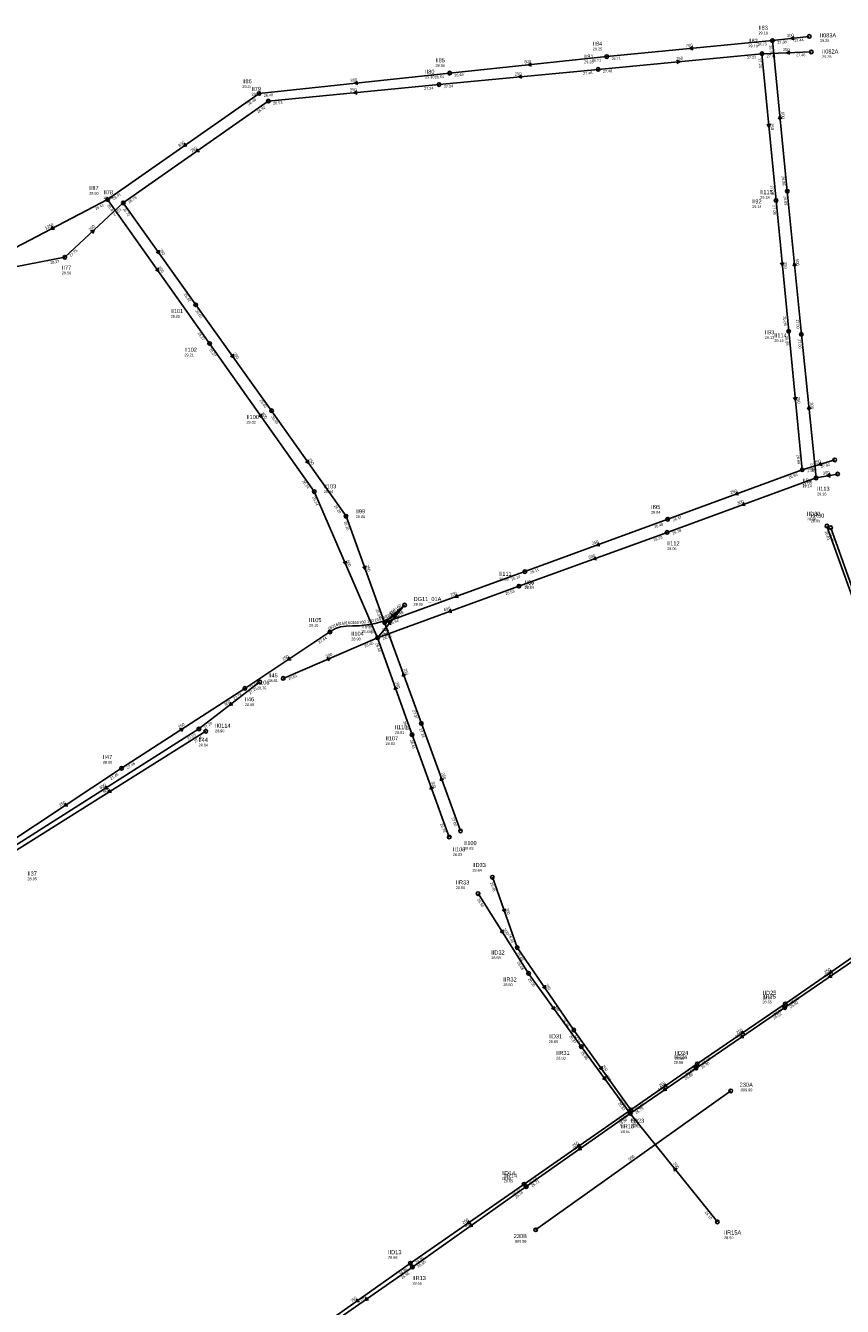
# Model space of a CAD drawing. Header units: metres. Extents: x 179992 to 198392, y 351761 to 369438.
# Tile 23 of 194: x 186199 to 186561, y 354045 to 354611. Entities that reach past the tile are written whole.
import ezdxf

# ---------------------------------------------------------------- set-up
doc = ezdxf.new("R2010")
doc.units = ezdxf.units.M

msp = doc.modelspace()

# ---------------------------------------------------------------- linework, layer by layer
at = {"layer": 'B-WE-RI-DRAINAGE-DRAIN_BETON_500', "linetype": 'Continuous'}
msp.add_lwpolyline([(186425.066, 354078.503), (186511.434, 354139.964)], dxfattribs=at)
at = {"layer": 'B-WE-RI-DRAINAGE-RIOOLPUT_INSPECTIEPUT'}
for centre in [(186511.43, 354139.96), (186425.07, 354078.5)]:
    msp.add_circle(centre, 0.8, dxfattribs=at)
at = {"layer": 'B-WE-RI-GWA-POMPPUT'}
msp.add_circle((186367.06, 354354.86), 0.8, dxfattribs=at)
at = {"layer": 'B-WE-RI-GWA-RIOOLLEIDING_PE_160', "linetype": 'Continuous'}
msp.add_lwpolyline([(186367.06, 354354.86), (186363.528, 354351.189), (186361.694, 354349.669), (186359.86, 354348.568), (186357.134, 354347.52), (186354.056, 354346.724), (186350.371, 354346.151), (186346.931, 354345.742), (186343.983, 354345.66), (186341.199, 354345.578), (186338.743, 354345.25), (186336.45, 354344.567), (186334.03, 354343)], dxfattribs=at)
at = {"layer": 'B-WE-RI-GWA-RIOOLLEIDING_PVC_200', "linetype": 'Continuous'}
msp.add_lwpolyline([(186505.485, 354082.016), (186466.92, 354129.96)], dxfattribs=at)
at = {"layer": 'B-WE-RI-GWA-RIOOLPUT_INSPECTIEPUT'}
for centre in [(186334.03, 354343), (186505.48, 354082.02)]:
    msp.add_circle(centre, 0.8, dxfattribs=at)
at = {"layer": 'B-WE-RI-GWA_STROMINGSRICHTING'}
msp.add_lwpolyline([(186487.67, 354105.32), (186486.2, 354105.99), (186486.54, 354104.41)], dxfattribs=at)
at = {"layer": 'B-WE-RI-HWA-RIOOLLEIDING', "linetype": 'Continuous'}
msp.add_lwpolyline([(186355.11, 354340.39), (186367.06, 354354.86)], dxfattribs=at)
at = {"layer": 'B-WE-RI-HWA-RIOOLLEIDING_BETON_1250', "linetype": 'Continuous'}
msp.add_lwpolyline([(186185.32, 354508.05), (186235.63, 354534.26)], dxfattribs=at)
at = {"layer": 'B-WE-RI-HWA-RIOOLLEIDING_BETON_300', "linetype": 'Continuous'}
for points in [[(186529.87, 354604.56), (186546.13, 354606.38)], [(186542.66, 354474.6), (186549.19, 354411.11)], [(186549.19, 354411.11), (186483.25, 354386.98)], [(186549.19, 354411.11), (186558.71, 354412.82)], [(186575.48, 354333.53), (186555.68, 354389.04)], [(186313.35, 354322.43), (186355.11, 354340.39)], [(186370.39, 354297.49), (186355.11, 354340.39)], [(186386.83, 354252.26), (186370.39, 354297.49)], [(186421.91, 354191.93), (186399.57, 354227.24)], [(186421.91, 354191.93), (186445.23, 354159.59)], [(186466.92, 354129.96), (186445.23, 354159.59)]]:
    msp.add_lwpolyline(points, dxfattribs=at)
at = {"layer": 'B-WE-RI-HWA-RIOOLLEIDING_BETON_400', "linetype": 'Continuous'}
for points in [[(186302.94, 354320.86), (186276.04, 354300.06)], [(186535.3, 354176.78), (186574.14, 354203.39)]]:
    msp.add_lwpolyline(points, dxfattribs=at)
at = {"layer": 'B-WE-RI-HWA-RIOOLLEIDING_BETON_500', "linetype": 'Continuous'}
for points in [[(186536.43, 354537.93), (186542.66, 354474.6)], [(186483.25, 354386.98), (186417.68, 354363.23)], [(186496.03, 354150.05), (186535.3, 354176.78)], [(186466.92, 354129.96), (186496.03, 354150.05)]]:
    msp.add_lwpolyline(points, dxfattribs=at)
at = {"layer": 'B-WE-RI-HWA-RIOOLLEIDING_BETON_600', "linetype": 'Continuous'}
for points in [[(186529.87, 354604.56), (186536.43, 354537.93)], [(186417.68, 354363.23), (186355.11, 354340.39)], [(186276.04, 354300.06), (186192.49, 354246.98)], [(186420.89, 354097.64), (186466.92, 354129.96)], [(186370.52, 354062.02), (186420.89, 354097.64)], [(186328.33, 354032.58), (186370.52, 354062.02)]]:
    msp.add_lwpolyline(points, dxfattribs=at)
at = {"layer": 'B-WE-RI-HWA-RIOOLLEIDING_BETON_700', "linetype": 'Continuous'}
msp.add_lwpolyline([(186456.55, 354597.48), (186529.87, 354604.56)], dxfattribs=at)
at = {"layer": 'B-WE-RI-HWA-RIOOLLEIDING_BETON_800', "linetype": 'Continuous'}
for points in [[(186386.99, 354590.15), (186456.55, 354597.48)], [(186302.64, 354581.15), (186386.99, 354590.15)], [(186235.63, 354534.26), (186302.64, 354581.15)], [(186235.63, 354534.26), (186280.75, 354470.56)], [(186280.75, 354470.56), (186327.07, 354405.08)], [(186327.07, 354405.08), (186355.11, 354340.39)], [(186279.07, 354299.02), (186192.49, 354244.75)]]:
    msp.add_lwpolyline(points, dxfattribs=at)
at = {"layer": 'B-WE-RI-HWA-RIOOLPUT_INSPECTIEPUT'}
for centre in [(186546.13, 354606.38), (186529.87, 354604.56), (186456.55, 354597.48), (186386.99, 354590.15), (186302.64, 354581.15), (186536.43, 354537.93), (186235.63, 354534.26), (186280.75, 354470.56), (186542.66, 354474.6), (186558.71, 354412.82), (186549.19, 354411.11), (186327.07, 354405.08), (186483.25, 354386.98), (186555.68, 354389.04), (186417.68, 354363.23), (186355.11, 354340.39), (186313.35, 354322.43), (186302.94, 354320.86), (186276.04, 354300.06), (186279.07, 354299.02), (186370.39, 354297.49), (186386.83, 354252.26), (186399.57, 354227.24), (186421.91, 354191.93), (186535.3, 354176.78), (186445.23, 354159.59), (186496.03, 354150.05), (186466.92, 354129.96), (186420.89, 354097.64), (186370.52, 354062.02)]:
    msp.add_circle(centre, 0.8, dxfattribs=at)
at = {"layer": 'B-WE-RI-HWA_STROMINGSRICHTING'}
for points in [[(186539.35, 354606.35), (186538, 354605.47), (186539.51, 354604.91)], [(186494.57, 354601.88), (186493.21, 354601.02), (186494.71, 354600.44)], [(186423.13, 354594.68), (186421.77, 354593.82), (186423.28, 354593.25)], [(186346.17, 354586.52), (186344.82, 354585.65), (186346.32, 354585.09)], [(186534.01, 354569.88), (186533.15, 354571.24), (186532.57, 354569.74)], [(186269.9, 354559.12), (186269.14, 354557.71), (186270.73, 354557.94)], [(186211.42, 354522.46), (186210.48, 354521.16), (186212.08, 354521.18)], [(186257.95, 354504), (186258.19, 354502.41), (186256.77, 354503.17)], [(186540.4, 354504.9), (186539.54, 354506.27), (186538.97, 354504.76)], [(186546.79, 354441.5), (186545.92, 354442.85), (186545.36, 354441.35)], [(186303.67, 354439.41), (186303.91, 354437.82), (186302.49, 354438.58)], [(186555.35, 354413.01), (186553.95, 354411.96), (186555.62, 354411.47)], [(186517.32, 354400.22), (186516.22, 354399.04), (186517.82, 354398.86)], [(186341.18, 354374.34), (186341.09, 354372.73), (186339.86, 354373.77)], [(186451.57, 354376.27), (186450.46, 354375.1), (186452.06, 354374.92)], [(186387.5, 354352.98), (186386.39, 354351.81), (186387.99, 354351.63)], [(186359.61, 354346.97), (186361.08, 354347.62), (186360.72, 354346.06)], [(186332.62, 354331.5), (186334.23, 354331.41), (186333.19, 354330.18)], [(186363.91, 354317.83), (186362.75, 354318.94), (186362.55, 354317.34)], [(186290.19, 354311.91), (186289.49, 354310.46), (186291.07, 354310.77)], [(186235.09, 354274.9), (186234.27, 354273.52), (186235.87, 354273.68)], [(186236.62, 354273.26), (186235.78, 354271.89), (186237.38, 354272.04)], [(186379.78, 354273.77), (186378.61, 354274.88), (186378.43, 354273.28)], [(186410.58, 354211.19), (186410.74, 354209.58), (186409.36, 354210.42)], [(186555.5, 354191.49), (186554.72, 354190.09), (186556.31, 354190.3)], [(186433.31, 354177.35), (186433.57, 354175.76), (186432.14, 354176.51)], [(186516.45, 354164.82), (186515.66, 354163.42), (186517.26, 354163.63)], [(186455.81, 354146.36), (186456.08, 354144.78), (186454.64, 354145.51)], [(186482.25, 354141.42), (186481.48, 354140.01), (186483.07, 354140.23)], [(186444.67, 354115.22), (186443.91, 354113.8), (186445.5, 354114.04)], [(186396.47, 354081.25), (186395.71, 354079.83), (186397.3, 354080.07)], [(186350.19, 354048.71), (186349.42, 354047.3), (186351.02, 354047.53)]]:
    msp.add_lwpolyline(points, dxfattribs=at)
at = {"layer": 'B-WE-RI-VWA-RIOOLLEIDING', "linetype": 'Continuous'}
for points in [[(186452.72, 354591.81), (186525.22, 354598.75)], [(186525.22, 354598.75), (186547.04, 354599.56)], [(186525.22, 354598.75), (186531.44, 354533.81)], [(186382.3, 354585.08), (186452.72, 354591.81)], [(186306.75, 354577.77), (186382.3, 354585.08)], [(186242.56, 354532.77), (186306.75, 354577.77)], [(186216.68, 354508.69), (186242.56, 354532.77)], [(186274.65, 354487.67), (186242.56, 354532.77)], [(186531.44, 354533.81), (186537.05, 354475.95)], [(186099.77, 354486.11), (186216.68, 354508.69)], [(186308.2, 354440.8), (186274.65, 354487.67)], [(186537.05, 354475.95), (186543.01, 354414.69)], [(186341.13, 354394.16), (186308.2, 354440.8)], [(186543.01, 354414.69), (186557.46, 354419.07)], [(186543.01, 354414.69), (186483.51, 354392.83)], [(186358.22, 354347.13), (186341.13, 354394.16)], [(186483.51, 354392.83), (186420.29, 354369.67)], [(186573.85, 354334.42), (186553.98, 354389.81)], [(186420.29, 354369.67), (186358.22, 354347.13)], [(186358.22, 354347.13), (186367.06, 354354.86)], [(186374.49, 354302.47), (186358.22, 354347.13)], [(186334.03, 354343), (186296.35, 354317.98)], [(186296.35, 354317.98), (186241.81, 354282.67)], [(186391.79, 354254.97), (186374.49, 354302.47)], [(186241.81, 354282.67), (186190.96, 354249.11)], [(186416.89, 354203.37), (186405.91, 354234.47)], [(186535.54, 354178.47), (186574.48, 354205.41)], [(186441.96, 354166.84), (186416.89, 354203.37)], [(186496.55, 354151.89), (186535.54, 354178.47)], [(186467.18, 354131.58), (186441.96, 354166.84)], [(186467.18, 354131.58), (186496.55, 354151.89)], [(186419.91, 354098.71), (186467.18, 354131.58)], [(186369.62, 354063.74), (186419.91, 354098.71)], [(186321.27, 354029.5), (186369.62, 354063.74)]]:
    msp.add_lwpolyline(points, dxfattribs=at)
at = {"layer": 'B-WE-RI-VWA-RIOOLPUT_INSPECTIEPUT'}
for centre in [(186547.04, 354599.56), (186525.22, 354598.75), (186452.72, 354591.81), (186382.3, 354585.08), (186306.75, 354577.77), (186242.56, 354532.77), (186531.44, 354533.81), (186216.68, 354508.69), (186274.65, 354487.67), (186537.05, 354475.95), (186308.2, 354440.8), (186557.46, 354419.07), (186543.01, 354414.69), (186341.13, 354394.16), (186483.51, 354392.83), (186553.98, 354389.81), (186420.29, 354369.67), (186358.22, 354347.13), (186296.35, 354317.98), (186374.49, 354302.47), (186241.81, 354282.67), (186391.79, 354254.97), (186405.91, 354234.47), (186416.89, 354203.37), (186535.54, 354178.47), (186441.96, 354166.84), (186496.55, 354151.89), (186467.18, 354131.58), (186419.91, 354098.71), (186369.62, 354063.74)]:
    msp.add_circle(centre, 0.8, dxfattribs=at)
at = {"layer": 'B-WE-RI-VWA_STROMINGSRICHTING'}
for points in [[(186487.47, 354595.86), (186488.97, 354595.28), (186487.61, 354594.43)], [(186537.54, 354599.93), (186536.13, 354599.16), (186537.6, 354598.49)], [(186418.87, 354589.3), (186417.51, 354588.45), (186419.01, 354587.87)], [(186345.89, 354582.28), (186344.52, 354581.43), (186346.03, 354580.85)], [(186528.91, 354567.78), (186528.33, 354566.28), (186527.48, 354567.64)], [(186275.42, 354556.69), (186274.65, 354555.27), (186276.25, 354555.51)], [(186228.08, 354520.28), (186229.62, 354520.73), (186229.06, 354519.22)], [(186258.36, 354511.81), (186258.6, 354510.22), (186257.18, 354510.98)], [(186534.82, 354506.38), (186534.24, 354504.88), (186533.39, 354506.24)], [(186291.17, 354465.83), (186291.42, 354464.23), (186290, 354464.99)], [(186540.61, 354446.82), (186540.03, 354445.32), (186539.17, 354446.68)], [(186324.42, 354419.07), (186324.67, 354417.48), (186323.25, 354418.24)], [(186551.4, 354417.99), (186550.23, 354416.88), (186551.82, 354416.61)], [(186514.36, 354404.93), (186513.26, 354403.76), (186514.86, 354403.58)], [(186453, 354382.42), (186451.9, 354381.25), (186453.5, 354381.07)], [(186349.86, 354372.24), (186349.67, 354370.65), (186348.51, 354371.75)], [(186390.36, 354359.57), (186389.26, 354358.4), (186390.85, 354358.21)], [(186361.08, 354350.59), (186362.64, 354350.99), (186362.03, 354349.51)], [(186315.99, 354331.89), (186315.19, 354330.49), (186316.79, 354330.69)], [(186367.52, 354323.69), (186366.35, 354324.8), (186366.17, 354323.2)], [(186267.48, 354300.15), (186269.08, 354300.32), (186268.26, 354298.94)], [(186384.31, 354277.61), (186383.14, 354278.72), (186382.96, 354277.12)], [(186217.19, 354267.28), (186216.39, 354265.89), (186217.98, 354266.08)], [(186411.6, 354220.52), (186411.4, 354218.92), (186410.24, 354220.04)], [(186555.78, 354193.35), (186555.01, 354191.94), (186556.6, 354192.17)], [(186429.2, 354186.7), (186429.42, 354185.1), (186428.02, 354185.88)], [(186516.83, 354166.59), (186516.04, 354165.18), (186517.64, 354165.4)], [(186454.32, 354150.8), (186454.57, 354149.21), (186453.15, 354149.96)], [(186482.64, 354143.15), (186481.86, 354141.73), (186483.46, 354141.96)], [(186444.32, 354116.56), (186443.54, 354115.15), (186445.14, 354115.38)], [(186395.54, 354082.64), (186394.77, 354081.22), (186396.36, 354081.46)], [(186346.2, 354048.04), (186345.45, 354046.62), (186347.04, 354046.86)]]:
    msp.add_lwpolyline(points, dxfattribs=at)

# ---------------------------------------------------------------- texts
at = {"layer": 'B-WE-RI-DRAINAGE_AFM'}
msp.add_text('500', height=1.3, rotation=35.44, dxfattribs=at).set_placement((186466.53, 354108.95))
at = {"layer": 'B-WE-RI-DRAINAGE_PUTDEKSELNIVEAU'}
for p in [(186515.37, 354139.78), (186415.37, 354072.81)]:
    msp.add_text('-999.99', height=1.2, dxfattribs=at).set_placement(p)
at = {"layer": 'B-WE-RI-DRAINAGE_PUTNUMMER'}
for s, p in [('230A', (186515.37, 354141.82)), ('230B', (186415.37, 354074.85))]:
    msp.add_text(s, height=1.8, dxfattribs=at).set_placement(p)
at = {"layer": 'B-WE-RI-GWA_AFM'}
for s, rotation, p in [('160', 30.98, (186359.04, 354348.98)), ('160', 39.65, (186360.91, 354350.04)), ('160', 46.11, (186363.66, 354352.45)), ('160', 32.92, (186333.5, 354343.59)), ('160', 16.59, (186335.87, 354345.22)), ('160', 7.61, (186338.32, 354345.96)), ('160', 1.69, (186341.01, 354346.37)), ('160', 1.59, (186343.87, 354346.44)), ('160', 6.78, (186347.02, 354346.52)), ('160', 8.84, (186350.55, 354346.96)), ('160', 14.5, (186353.88, 354347.51)), ('160', 21.03, (186356.77, 354348.2)), ('200', -51.19, (186485.83, 354107.71))]:
    msp.add_text(s, height=1.3, rotation=rotation, dxfattribs=at).set_placement(p)
at = {"layer": 'B-WE-RI-GWA_BOB'}
for s, p in [('26.00', (186466.77, 354127.27)), ('26.10', (186499.82, 354086.19))]:
    msp.add_text(s, height=1.2, rotation=-51.19, dxfattribs=at).set_placement(p)
at = {"layer": 'B-WE-RI-GWA_PUTDEKSELNIVEAU'}
for s, p in [('29.05', (186371.04, 354354.6)), ('29.10', (186324.73, 354345.27)), ('28.50', (186508.44, 354074.39))]:
    msp.add_text(s, height=1.2, dxfattribs=at).set_placement(p)
at = {"layer": 'B-WE-RI-GWA_PUTNUMMER'}
for s, p in [('DG11_01A', (186371.04, 354356.64)), ('II105', (186324.73, 354347.31)), ('IIR15A', (186508.44, 354076.43))]:
    msp.add_text(s, height=1.8, dxfattribs=at).set_placement(p)
at = {"layer": 'B-WE-RI-HWA_AFM'}
for s, rotation, p in [('300', 6.39, (186536.37, 354606.06)), ('700', 5.52, (186491.58, 354601.65)), ('800', 6.02, (186420.14, 354594.43)), ('800', 6.09, (186343.18, 354586.28)), ('600', -84.38, (186533.78, 354572.89)), ('800', 34.98, (186267.41, 354557.45)), ('1250', 27.52, (186208.26, 354520.88)), ('800', -54.69, (186257.92, 354504.14)), ('500', -84.38, (186540.17, 354507.89)), ('300', -84.13, (186546.54, 354444.49)), ('800', -54.72, (186303.64, 354439.54)), ('300', 10.18, (186552.28, 354412.46)), ('300', 20.1, (186514.48, 354399.23)), ('800', -66.57, (186341.18, 354374.5)), ('500', 19.91, (186448.73, 354375.3)), ('600', 20.05, (186384.65, 354352.01)), ('160', 50.45, (186359.48, 354346.93)), ('300', 23.27, (186332.49, 354331.5)), ('300', -70.4, (186362.97, 354320.67)), ('400', 37.71, (186287.77, 354310.12)), ('600', 32.43, (186232.53, 354273.35)), ('800', 32.08, (186234.04, 354271.69)), ('300', -70.03, (186378.81, 354276.61)), ('300', -57.68, (186410.57, 354211.32)), ('400', 34.42, (186553, 354189.86)), ('300', -54.21, (186433.29, 354177.46)), ('500', 34.24, (186513.94, 354163.18)), ('300', -53.79, (186455.79, 354146.49)), ('500', 34.61, (186479.74, 354139.77)), ('600', 35.07, (186442.18, 354113.54)), ('600', 35.27, (186393.97, 354079.57)), ('600', 34.91, (186347.69, 354047.05))]:
    msp.add_text(s, height=1.3, rotation=rotation, dxfattribs=at).set_placement(p)
at = {"layer": 'B-WE-RI-HWA_BOB'}
for s, rotation, p in [('26.73', 5.52, (186523.27, 354602.11)), ('26.73', -84.38, (186528.27, 354602.39)), ('27.38', 6.39, (186532.06, 354602.99)), ('27.44', 6.39, (186539.57, 354603.83)), ('26.71', 6.02, (186449.98, 354594.98)), ('26.71', 5.52, (186458.71, 354595.88)), ('26.64', 6.09, (186380.42, 354587.64)), ('26.64', 6.02, (186389.17, 354588.57)), ('26.48', 34.98, (186298.1, 354575.78)), ('26.48', 6.09, (186304.82, 354579.57)), ('26.88', -84.38, (186533.97, 354544.52)), ('26.41', 27.52, (186230.43, 354529.52)), ('26.41', 34.98, (186238.3, 354533.93)), ('26.88', -84.38, (186534.83, 354535.76)), ('26.40', -54.69, (186235.32, 354531.59)), ('27.00', -84.38, (186540.2, 354481.19)), ('26.27', -54.69, (186275.35, 354475.07)), ('27.00', -84.13, (186541.07, 354472.43)), ('26.27', -54.72, (186280.44, 354467.89)), ('27.08', -84.13, (186546.7, 354417.69)), ('26.14', -54.72, (186321.67, 354409.59)), ('27.08', 20.1, (186543.42, 354407.08)), ('26.14', -66.57, (186326.21, 354402.53)), ('26.78', 19.91, (186477.47, 354382.97)), ('26.78', 20.1, (186485.75, 354385.98)), ('26.70', -70.37, (186554.66, 354386.55)), ('26.57', 19.91, (186420.17, 354362.22)), ('26.53', 20.05, (186411.91, 354359.21)), ('25.72', 50.45, (186364.12, 354348.47)), ('25.98', -66.57, (186350.75, 354345.91)), ('26.08', 50.45, (186357.77, 354340.79)), ('26.45', 20.05, (186357.61, 354339.38)), ('26.48', 23.27, (186349.57, 354336.05)), ('26.46', -70.4, (186354.09, 354337.9)), ('26.61', 23.27, (186315.9, 354321.57)), ('27.21', 37.71, (186298.66, 354315.28)), ('27.20', 37.71, (186278.72, 354299.86)), ('26.63', -70.4, (186366.41, 354303.29)), ('27.20', 32.43, (186271.27, 354294.89)), ('27.45', 32.08, (186274.26, 354293.88)), ('26.61', -70.03, (186369.38, 354295)), ('26.78', -70.03, (186382.82, 354258.04)), ('26.50', -57.68, (186399.12, 354224.59)), ('26.06', -57.68, (186416.75, 354196.71)), ('26.00', -54.21, (186421.62, 354189.25)), ('26.02', 34.42, (186537.97, 354176.43)), ('26.02', 34.24, (186530.69, 354171.47)), ('25.87', -54.21, (186439.79, 354164.05)), ('25.86', -53.79, (186444.96, 354156.91)), ('25.90', 34.24, (186498.7, 354149.69)), ('25.86', 34.61, (186491.46, 354144.71)), ('25.81', -53.79, (186461.45, 354134.38)), ('25.79', 34.61, (186469.59, 354129.61)), ('25.80', 35.07, (186462.39, 354124.58)), ('25.71', 35.07, (186423.56, 354097.32)), ('25.70', 35.27, (186416.38, 354092.24)), ('25.65', 35.27, (186373.19, 354061.71)), ('25.65', 34.91, (186365.97, 354056.65))]:
    msp.add_text(s, height=1.2, rotation=rotation, dxfattribs=at).set_placement(p)
at = {"layer": 'B-WE-RI-HWA_PUTDEKSELNIVEAU'}
for s, p in [('29.18', (186523.69, 354607.3)), ('29.25', (186450.37, 354600.22)), ('29.25', (186550.9, 354603.94)), ('29.30', (186380.73, 354592.88)), ('29.37', (186295.24, 354583.62)), ('29.50', (186227.47, 354536.38)), ('29.18', (186524.45, 354534.57)), ('29.15', (186530.68, 354471.24)), ('29.21', (186269.62, 354464.87)), ('28.94', (186331.27, 354404.47)), ('29.16', (186549.61, 354403.39)), ('28.85', (186546.84, 354391.51)), ('29.06', (186483.25, 354379.24)), ('28.93', (186408.92, 354365.73)), ('28.98', (186343.46, 354339.25)), ('28.76', (186301.73, 354317.61)), ('28.81', (186306.77, 354320.81)), ('28.90', (186283.14, 354298.62)), ('28.83', (186358.65, 354292.99)), ('28.84', (186275.87, 354292.32)), ('28.83', (186388.39, 354243.88)), ('28.95', (186200.15, 354233.17)), ('28.50', (186389.76, 354229.23)), ('28.50', (186410.73, 354186.31)), ('28.65', (186525.42, 354178.72)), ('28.50', (186434.15, 354153.83)), ('28.66', (186486.15, 354151.99)), ('28.64', (186462.65, 354121.37)), ('28.65', (186410.94, 354099.53)), ('28.66', (186370.52, 354054.28))]:
    msp.add_text(s, height=1.2, dxfattribs=at).set_placement(p)
at = {"layer": 'B-WE-RI-HWA_PUTNUMMER'}
for s, p in [('II83', (186523.69, 354609.34)), ('II083A', (186550.9, 354605.98)), ('II84', (186450.37, 354602.26)), ('II85', (186380.73, 354594.92)), ('II86', (186295.24, 354585.66)), ('II87', (186227.47, 354538.42)), ('II115', (186524.45, 354536.61)), ('II114', (186530.68, 354473.28)), ('II102', (186269.62, 354466.91)), ('II103', (186331.27, 354406.51)), ('II113', (186549.61, 354405.43)), ('IIR30', (186546.84, 354393.55)), ('II112', (186483.25, 354381.28)), ('II111', (186408.92, 354367.77)), ('II104', (186343.46, 354341.29)), ('II45', (186306.77, 354322.85)), ('II106', (186301.73, 354319.65)), ('II0114', (186283.14, 354300.66)), ('II44', (186275.87, 354294.36)), ('II107', (186358.65, 354295.03)), ('II108', (186388.39, 354245.92)), ('II37', (186200.15, 354235.21)), ('IIR33', (186389.76, 354231.27)), ('IIR32', (186410.73, 354188.35)), ('IIR25', (186525.42, 354180.76)), ('IIR31', (186434.15, 354155.87)), ('IIR24', (186486.15, 354154.03)), ('IIR15', (186462.65, 354123.41)), ('IIR14', (186410.94, 354101.57)), ('IIR13', (186370.52, 354056.32))]:
    msp.add_text(s, height=1.8, dxfattribs=at).set_placement(p)
at = {"layer": 'B-WE-RI-VWA_AFM'}
for rotation, p in [(2.13, (186534.53, 354599.87)), (5.47, (186487.35, 354595.9)), (5.46, (186415.89, 354589.06)), (5.53, (186342.91, 354582.06)), (-84.53, (186528.95, 354567.92)), (35.03, (186272.93, 354555.01)), (42.94, (186227.95, 354520.23)), (-54.57, (186258.34, 354511.95)), (-84.46, (186534.87, 354506.51)), (-54.4, (186291.15, 354465.99)), (-84.44, (186540.65, 354446.95)), (-54.78, (186324.4, 354419.2)), (16.86, (186548.51, 354417.18)), (20.17, (186511.53, 354403.95)), (20.12, (186450.17, 354381.45)), (-70.03, (186349.87, 354372.39)), (19.96, (186387.52, 354358.61)), (41.17, (186360.96, 354350.56)), (33.58, (186313.46, 354330.27)), (-69.98, (186366.56, 354326.55)), (32.92, (186267.34, 354300.12)), (-69.99, (186383.34, 354280.45)), (33.42, (186214.66, 354265.68)), (-70.55, (186411.63, 354220.63)), (34.68, (186553.29, 354191.7)), (-55.54, (186429.19, 354186.82)), (34.28, (186514.33, 354164.96)), (-54.43, (186454.29, 354150.95)), (34.66, (186480.13, 354141.52)), (34.81, (186441.82, 354114.92)), (34.81, (186393.04, 354080.98)), (35.3, (186343.72, 354046.36))]:
    msp.add_text('250', height=1.3, rotation=rotation, dxfattribs=at).set_placement(p)
at = {"layer": 'B-WE-RI-VWA_BOB'}
for s, rotation, p in [('27.22', 5.47, (186518.62, 354596.31)), ('27.23', -84.53, (186523.62, 354596.59)), ('27.41', 2.13, (186527.29, 354597.03)), ('27.46', 2.13, (186540.31, 354597.51)), ('27.48', 5.46, (186446.12, 354589.37)), ('27.48', 5.47, (186454.88, 354590.21)), ('27.34', 5.53, (186375.7, 354582.63)), ('27.34', 5.46, (186384.46, 354583.48)), ('26.93', 5.53, (186308.91, 354576.17)), ('26.92', 35.03, (186302.22, 354572.39)), ('27.09', -84.53, (186529, 354540.41)), ('26.79', 35.03, (186245.23, 354532.44)), ('27.53', 42.94, (186238.81, 354526.82)), ('26.72', -54.57, (186242.25, 354530.1)), ('27.09', -84.46, (186529.84, 354531.65)), ('27.75', 42.94, (186219.37, 354508.73)), ('28.27', 10.93, (186210.34, 354505.63)), ('26.62', -54.57, (186269.24, 354492.17)), ('26.62', -54.4, (186274.35, 354485)), ('26.85', -84.46, (186534.6, 354482.54)), ('26.85', -84.44, (186535.45, 354473.79)), ('26.40', -54.4, (186302.78, 354445.28)), ('26.40', -54.78, (186307.88, 354438.13)), ('26.69', -84.44, (186540.56, 354421.28)), ('27.56', 16.86, (186545.45, 354413.55)), ('27.82', 16.86, (186551.47, 354415.37)), ('26.68', 20.17, (186537.25, 354410.66)), ('26.20', -54.78, (186335.74, 354398.68)), ('26.20', -70.03, (186340.12, 354391.67)), ('26.48', 20.12, (186477.74, 354388.8)), ('26.47', 20.17, (186486.01, 354391.83)), ('26.81', -70.27, (186552.96, 354387.32)), ('26.14', 19.96, (186414.51, 354365.66)), ('26.11', 20.12, (186422.79, 354368.67)), ('25.94', -70.03, (186354.21, 354352.91)), ('25.92', 41.17, (186363.13, 354349.03)), ('25.94', 41.17, (186360.91, 354347.09)), ('25.94', 19.96, (186360.71, 354346.12)), ('27.44', 33.58, (186329.36, 354337.74)), ('27.24', -69.98, (186357.21, 354344.63)), ('27.30', 33.58, (186299.01, 354317.59)), ('27.28', 32.92, (186291.62, 354312.77)), ('27.37', -69.98, (186370.47, 354308.24)), ('27.38', -69.99, (186373.48, 354299.97)), ('27.45', 32.92, (186244.47, 354282.25)), ('27.45', 33.42, (186237.13, 354277.42)), ('27.60', -69.99, (186387.77, 354260.74)), ('26.48', -70.55, (186404.88, 354231.98)), ('26.45', -70.55, (186412.93, 354209.18)), ('26.45', -55.54, (186416.54, 354200.7)), ('25.71', 34.68, (186538.21, 354178.13)), ('25.67', 34.28, (186530.94, 354173.15)), ('26.28', -55.54, (186436.63, 354171.43)), ('26.28', -54.43, (186441.66, 354164.17)), ('25.50', 34.28, (186499.22, 354151.53)), ('25.50', 34.66, (186491.98, 354146.54)), ('25.97', -54.43, (186461.76, 354136.06)), ('25.37', 34.66, (186469.85, 354131.24)), ('25.39', 34.81, (186462.62, 354126.22)), ('25.13', 34.81, (186415.35, 354093.35)), ('25.18', 34.81, (186422.58, 354098.37)), ('24.90', 34.81, (186372.29, 354063.4)), ('24.88', 35.3, (186365.11, 354058.34))]:
    msp.add_text(s, height=1.2, rotation=rotation, dxfattribs=at).set_placement(p)
at = {"layer": 'B-WE-RI-VWA_PUTDEKSELNIVEAU'}
for s, p in [('29.19', (186519.21, 354601.5)), ('29.23', (186446.54, 354594.55)), ('29.25', (186551.84, 354596.79)), ('29.30', (186376.12, 354587.82)), ('29.34', (186299.35, 354580.24)), ('29.39', (186233.84, 354534.51)), ('29.14', (186520.9, 354530.45)), ('29.59', (186215.36, 354501.14)), ('29.25', (186263.52, 354481.98)), ('29.13', (186526.51, 354472.59)), ('29.02', (186297.07, 354435.11)), ('29.14', (186543.18, 354406.95)), ('29.04', (186476.11, 354395.3)), ('28.88', (186345.41, 354393.4)), ('28.86', (186545.14, 354392.28)), ('28.89', (186420.29, 354361.93)), ('28.84', (186347.95, 354342.55)), ('28.88', (186296.35, 354310.24)), ('28.81', (186362.78, 354297.89)), ('29.00', (186233.51, 354284.7)), ('28.82', (186393.43, 354246.62)), ('28.64', (186397.07, 354236.94)), ('28.58', (186405.41, 354198.25)), ('28.67', (186525.66, 354180.41)), ('28.60', (186430.83, 354161.15)), ('28.68', (186486.67, 354153.83)), ('28.63', (186467.18, 354123.84)), ('28.65', (186410.03, 354100.65)), ('28.68', (186359.74, 354065.68))]:
    msp.add_text(s, height=1.2, dxfattribs=at).set_placement(p)
at = {"layer": 'B-WE-RI-VWA_PUTNUMMER'}
for s, p in [('II82', (186519.21, 354603.54)), ('II082A', (186551.84, 354598.83)), ('II81', (186446.54, 354596.59)), ('II80', (186376.12, 354589.86)), ('II79', (186299.35, 354582.28)), ('II78', (186233.84, 354536.55)), ('II92', (186520.9, 354532.49)), ('II77', (186215.36, 354503.18)), ('II101', (186263.52, 354484.02)), ('II93', (186526.51, 354474.63)), ('II100', (186297.07, 354437.15)), ('II94', (186543.18, 354408.99)), ('II99', (186345.41, 354395.44)), ('II95', (186476.11, 354397.34)), ('IID30', (186545.14, 354394.32)), ('II96', (186420.29, 354363.97)), ('II97', (186347.95, 354344.59)), ('II46', (186296.35, 354312.28)), ('II110', (186362.78, 354299.93)), ('II47', (186233.51, 354286.74)), ('II109', (186393.43, 354248.66)), ('IID33', (186397.07, 354238.98)), ('IID32', (186405.41, 354200.29)), ('IID25', (186525.66, 354182.45)), ('IID31', (186430.83, 354163.19)), ('IID24', (186486.67, 354155.87)), ('IID23', (186467.18, 354125.88)), ('IID14', (186410.03, 354102.69)), ('IID13', (186359.74, 354067.72))]:
    msp.add_text(s, height=1.8, dxfattribs=at).set_placement(p)

doc.saveas('drawing.dxf')
